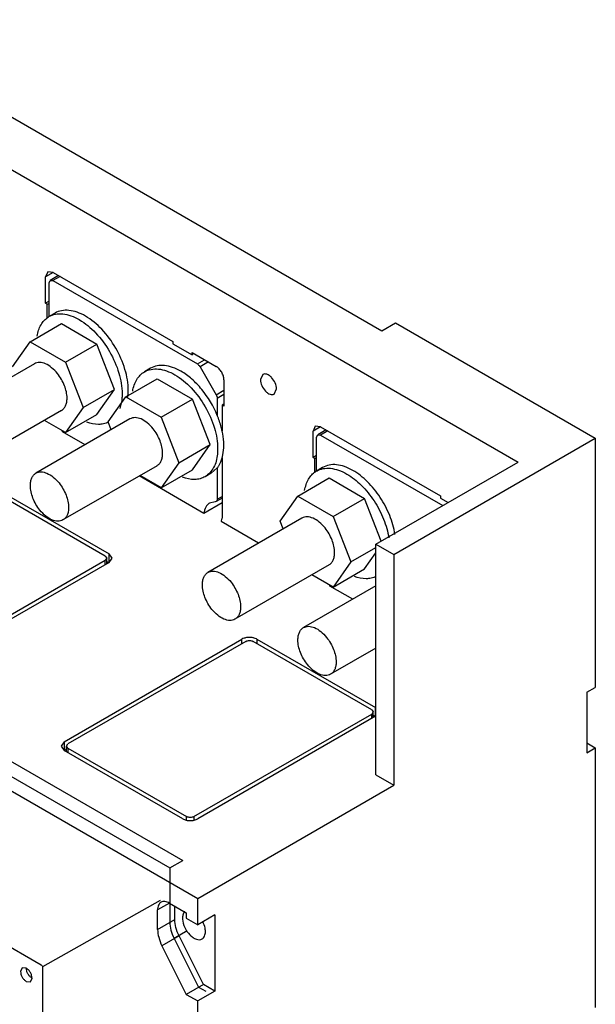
# Model space of a CAD drawing. Header units: millimetres. Extents: x 39 to 278, y 34 to 408.
# Tile 5 of 5: x 171 to 278, y 217 to 400. Entities that reach past the tile are written whole.
import ezdxf

# ---------------------------------------------------------------- set-up
doc = ezdxf.new("R2010")
doc.units = ezdxf.units.MM
doc.header["$LTSCALE"] = 28.735531
doc.layers.get('0').update_dxf_attribs({"linetype": 'CONTINUOUS'})

msp = doc.modelspace()

# ---------------------------------------------------------------- linework, layer by layer
at = {"color": 7, "linetype": 'Continuous'}
for p, q in [((121.73, 399.64), (263.57, 317.74)), ((154.68, 390.41), (238.4, 342.07)), ((176.56, 352.97), (176.14, 352.05)), ((177.56, 352.87), (176.14, 352.05)), ((176.14, 347.15), (176.14, 352.05)), ((177.56, 352.87), (176.56, 352.97)), ((178.57, 352.28), (177.02, 351.39)), ((178.86, 352.12), (177.52, 351.34)), ((177.56, 352.87), (199.72, 340.07)), ((176.81, 350.93), (177.02, 351.39)), ((176.81, 344.68), (176.81, 350.93)), ((177.02, 351.39), (177.52, 351.34)), ((177.52, 351.34), (204.24, 335.91)), ((176.81, 347.54), (176.14, 347.15)), ((176.49, 346.95), (176.14, 347.15)), ((176.81, 347.13), (176.49, 346.95)), ((176.49, 344.36), (176.49, 346.95)), ((177.93, 345.33), (176.79, 344.68)), ((173.34, 340.04), (179.13, 343.39)), ((179.13, 343.39), (185.67, 339.61)), ((238.4, 342.07), (240.88, 343.5)), ((240.88, 343.5), (277.86, 322.15)), ((170.07, 335.39), (173.34, 340.04)), ((173.34, 340.04), (179.87, 336.27)), ((179.87, 336.27), (185.67, 339.61)), ((188.93, 331.2), (185.67, 339.61)), ((199.72, 340.07), (199.72, 339.66)), ((199.72, 339.66), (203.26, 337.62)), ((203.26, 337.62), (203.26, 338.03)), ((203.26, 338.03), (207.75, 335.44)), ((203.61, 337.83), (203.26, 337.62)), ((174.1, 335.95), (156.71, 325.91)), ((179.87, 336.27), (183.14, 327.85)), ((204.24, 335.91), (205.58, 336.69)), ((206.3, 336.28), (204.74, 335.38)), ((204.74, 335.38), (207.72, 330.22)), ((195.6, 335.12), (194.47, 334.47)), ((216.35, 333.97), (215.92, 333.01)), ((191.01, 329.83), (196.81, 333.18)), ((196.81, 333.18), (203.35, 329.41)), ((209.16, 332.99), (209.16, 328.09)), ((183.14, 327.85), (188.93, 331.2)), ((185.67, 326.55), (188.93, 331.2)), ((207.72, 330.22), (209.16, 331.06)), ((209.16, 330.25), (207.93, 329.53)), ((218.45, 330.33), (218.89, 331.29)), ((187.75, 325.19), (191.01, 329.83)), ((191.01, 329.83), (197.55, 326.06)), ((197.55, 326.06), (203.35, 329.41)), ((206.61, 320.99), (203.35, 329.41)), ((207.93, 329.53), (207.93, 326.4)), ((209.16, 328.5), (208.81, 328.29)), ((208.81, 328.29), (208.81, 323.48)), ((209.16, 328.09), (208.81, 328.29)), ((179.1, 327.29), (161.71, 317.25)), ((183.14, 327.85), (179.87, 323.2)), ((179.87, 323.2), (185.67, 326.55)), ((191.78, 325.75), (174.38, 315.7)), ((179.87, 323.2), (175.94, 325.47)), ((188.31, 323.74), (187.75, 325.19)), ((197.55, 326.06), (200.81, 317.64)), ((226.05, 324.39), (225.64, 323.48)), ((227.05, 324.29), (226.05, 324.39)), ((55.83, 322.72), (204.32, 236.99)), ((183.48, 320.95), (179.27, 323.38)), ((227.05, 324.29), (225.64, 323.48)), ((225.64, 318.58), (225.64, 323.48)), ((226.31, 322.35), (226.52, 322.81)), ((228.07, 323.71), (226.52, 322.81)), ((226.52, 322.81), (227.02, 322.76)), ((228.36, 323.54), (227.02, 322.76)), ((227.02, 322.76), (249.64, 309.7)), ((227.05, 324.29), (249.22, 311.5)), ((67.91, 321.18), (201.55, 244.02)), ((200.81, 317.64), (206.61, 320.99)), ((203.35, 316.34), (206.61, 320.99)), ((226.31, 316.1), (226.31, 322.35)), ((240.59, 300.64), (277.86, 322.15)), ((277.86, 322.15), (277.86, 276.06)), ((65.51, 319.79), (199.15, 242.64)), ((226.31, 318.97), (225.64, 318.58)), ((200.81, 317.64), (197.55, 313)), ((208.81, 318.58), (208.81, 307.38)), ((225.99, 318.37), (225.64, 318.58)), ((226.31, 318.56), (225.99, 318.37)), ((225.99, 315.78), (225.99, 318.37)), ((237.27, 302.55), (263.57, 317.74)), ((196.78, 317.09), (179.38, 307.04)), ((197.55, 313), (203.35, 316.34)), ((206.81, 315.71), (205.68, 315.05)), ((206.81, 315.71), (207.93, 316.68)), ((207.93, 316.68), (207.93, 310.89)), ((227.42, 316.75), (226.29, 316.1)), ((205.47, 308.26), (193.48, 315.18)), ((197.55, 313), (193.62, 315.26)), ((222.83, 311.46), (228.63, 314.81)), ((228.63, 314.81), (235.17, 311.04)), ((187.21, 300.36), (165.28, 313.03)), ((165.99, 313.43), (187.92, 300.77)), ((208.81, 310.19), (205.47, 308.26)), ((207.52, 310.38), (206.49, 310.15)), ((207.72, 310.43), (207.52, 310.38)), ((208.81, 311.06), (207.72, 310.43)), ((207.93, 310.89), (208.81, 311.4)), ((219.57, 306.81), (222.83, 311.46)), ((222.83, 311.46), (229.37, 307.69)), ((229.37, 307.69), (235.17, 311.04)), ((238.24, 303.11), (235.17, 311.04)), ((249.22, 311.5), (249.22, 311.09)), ((249.22, 311.09), (250.63, 310.27)), ((223.6, 307.37), (206.2, 297.33)), ((215.58, 302.75), (208.67, 306.74)), ((220.13, 305.37), (219.57, 306.81)), ((229.37, 307.69), (232.63, 299.27)), ((237.27, 259.85), (237.27, 302.55)), ((237.27, 302.55), (240.59, 300.64)), ((43.31, 300.93), (175.38, 224.68)), ((187.92, 299.14), (187.92, 300.77)), ((188.49, 299.97), (187.92, 300.77)), ((232.63, 299.27), (237.27, 301.95)), ((235.17, 297.97), (237.27, 300.97)), ((154.32, 280.59), (187.21, 299.58)), ((187.92, 299.17), (155.03, 280.18)), ((187.21, 300.36), (187.5, 299.97)), ((187.5, 299.97), (187.21, 299.58)), ((187.21, 298.76), (187.21, 299.58)), ((187.5, 298.92), (187.5, 299.97)), ((187.5, 299.38), (187.92, 299.14)), ((187.92, 299.17), (188.49, 299.97)), ((232.63, 299.27), (229.37, 294.62)), ((240.59, 300.64), (240.59, 257.93)), ((228.6, 298.71), (211.2, 288.67)), ((229.37, 294.62), (235.17, 297.97)), ((229.37, 294.62), (225.44, 296.89)), ((237.27, 294.86), (223.88, 287.13)), ((232.98, 292.38), (228.77, 294.81)), ((179.61, 265.99), (212.5, 284.98)), ((213.21, 284.57), (180.31, 265.58)), ((212.5, 284.16), (212.5, 284.98)), ((236.5, 271.91), (214.57, 284.57)), ((215.27, 284.98), (215.27, 284.16)), ((215.27, 284.98), (237.21, 272.32)), ((237.27, 283.31), (228.88, 278.47)), ((276.3, 275.16), (277.86, 276.06)), ((276.3, 275.16), (276.3, 263.97)), ((236.5, 271.91), (236.78, 271.52)), ((237.21, 270.68), (237.21, 272.32)), ((203.61, 252.13), (236.5, 271.12)), ((237.21, 270.71), (204.31, 251.72)), ((236.78, 271.52), (236.5, 271.12)), ((236.5, 270.31), (236.5, 271.12)), ((236.78, 270.47), (236.78, 271.52)), ((236.78, 270.93), (237.21, 270.68)), ((179.61, 265.99), (179.03, 265.19)), ((179.03, 265.19), (179.61, 264.39)), ((179.61, 265.99), (179.61, 264.36)), ((179.61, 264.36), (180.03, 264.6)), ((201.54, 251.72), (179.61, 264.39)), ((180.03, 265.19), (180.31, 265.58)), ((180.03, 264.14), (180.03, 265.19)), ((180.31, 264.8), (180.03, 265.19)), ((180.31, 264.8), (180.31, 263.98)), ((180.31, 264.8), (202.25, 252.13)), ((276.3, 265.77), (277.86, 264.87)), ((276.3, 263.97), (277.86, 264.87)), ((277.86, 264.87), (277.86, 216.78)), ((237.27, 259.85), (240.59, 257.93)), ((204.32, 236.99), (240.59, 257.93)), ((202.25, 251.55), (202.25, 252.13)), ((203.61, 252.13), (203.61, 251.55)), ((199.15, 242.64), (201.55, 244.02)), ((199.15, 242.64), (199.15, 236.13)), ((204.32, 232.09), (204.32, 236.99)), ((197.34, 236.63), (175.61, 224.3)), ((199.09, 236.13), (196.89, 234.87)), ((199.09, 236.13), (202.19, 234.34)), ((199.15, 236.1), (199.15, 232.63)), ((200.08, 233.11), (200.08, 235.56)), ((196.89, 231.27), (196.89, 234.87)), ((202.19, 234.34), (202.19, 233.32)), ((202.19, 233.32), (204.32, 232.09)), ((207.5, 233.93), (204.32, 232.09)), ((207.5, 233.93), (207.5, 219.84)), ((196.89, 231.27), (200.08, 233.11)), ((200.87, 230.08), (197.69, 228.24)), ((202.35, 230.99), (199.94, 229.6)), ((205.38, 221.07), (200.87, 230.08)), ((197.69, 228.24), (202.2, 219.23)), ((199.94, 229.6), (204.45, 220.59)), ((175.61, 224.3), (175.61, 53.83)), ((171.85, 224.16), (171.54, 223.47)), ((172.6, 224.08), (171.85, 224.16)), ((172.6, 221.63), (173.35, 221.56)), ((173.35, 221.56), (173.66, 222.24)), ((205.38, 221.07), (202.2, 219.23)), ((204.45, 220.59), (205.8, 219.82)), ((207.5, 219.84), (205.38, 221.07)), ((202.2, 219.23), (204.32, 218.01)), ((207.5, 219.84), (204.32, 218.01)), ((204.32, 210.05), (204.32, 218.01))]:
    msp.add_line(p, q, dxfattribs=at)
for centre, radius, start, end in [((178.66, 341.45), 3.72, 120.0018, 123.047), ((173.74, 322.93), 5.55, 4.7475, 6.6202), ((228.15, 312.88), 3.72, 120.0018, 123.047), ((223.23, 294.35), 5.55, 4.7475, 6.6202), ((204.41, 233.32), 2.92, 180.0259, 182.9574), ((202.66, 233.77), 1.07, 134.3583, 136.3386), ((200.75, 230.43), 5.04, 22.6956, 26.0423)]:
    msp.add_arc(centre, radius, start, end, dxfattribs=at)
for points, knots in [([(174.6, 341.09), (174.72, 341.82), (175.05, 342.86), (175.87, 343.98), (176.36, 344.4), (176.63, 344.57)], [0, 0, 0, 0, 0.53298, 0.771828, 1, 1, 1, 1]), ([(176.79, 344.68), (177.16, 344.89), (178.01, 345.2), (179.42, 345.23), (180.93, 344.87), (181.91, 344.41), (182.4, 344.12)], [0, 0, 0, 0, 0.217784, 0.450912, 0.710298, 1, 1, 1, 1]), ([(183.53, 344.77), (183.04, 345.06), (182.06, 345.52), (180.56, 345.89), (179.14, 345.85), (178.29, 345.54), (177.93, 345.33)], [0, 0, 0, 0, 0.289711, 0.549068, 0.782177, 1, 1, 1, 1]), ([(191.46, 331.05), (191.46, 332.34), (190.97, 335.09), (189.27, 338.94), (186.79, 342.33), (184.66, 344.13), (183.53, 344.77)], [0, 0, 0, 0, 0.237241, 0.500001, 0.76276, 1, 1, 1, 1]), ([(182.4, 344.12), (183.52, 343.47), (185.65, 341.68), (188.14, 338.28), (189.84, 334.43), (190.33, 331.69), (190.33, 330.39)], [0, 0, 0, 0, 0.23724, 0.499999, 0.762759, 1, 1, 1, 1]), ([(178.37, 334.14), (178.05, 334.53), (177.37, 335.23), (176.24, 335.96), (175.25, 336.23), (174.54, 336.15), (174.24, 336.03), (174.1, 335.95)], [0, 0, 0, 0, 0.307426, 0.578284, 0.804822, 0.90481, 1, 1, 1, 1]), ([(201.21, 334.57), (200.72, 334.85), (199.74, 335.32), (198.23, 335.68), (196.82, 335.65), (195.97, 335.34), (195.6, 335.12)], [0, 0, 0, 0, 0.289702, 0.549088, 0.782216, 1, 1, 1, 1]), ([(204.24, 335.91), (204.29, 335.88), (204.49, 335.74), (204.65, 335.54), (204.74, 335.38)], [0, 0, 0, 0, 0.22909, 1, 1, 1, 1]), ([(209.16, 332.99), (209.16, 333.22), (209.08, 333.71), (208.77, 334.4), (208.33, 335), (207.95, 335.32), (207.75, 335.44)], [0, 0, 0, 0, 0.237244, 0.500001, 0.762757, 1, 1, 1, 1]), ([(180.14, 329.58), (180.14, 330.37), (179.75, 332.02), (178.91, 333.46), (178.37, 334.14)], [0, 0, 0, 0, 0.477227, 1, 1, 1, 1]), ([(192.28, 330.89), (192.4, 331.64), (192.76, 332.74), (193.65, 333.89), (194.19, 334.31), (194.47, 334.47)], [0, 0, 0, 0, 0.533398, 0.771667, 1, 1, 1, 1]), ([(194.47, 334.47), (194.84, 334.68), (195.69, 334.99), (197.1, 335.03), (198.61, 334.67), (199.58, 334.2), (200.08, 333.92)], [0, 0, 0, 0, 0.217784, 0.450912, 0.710298, 1, 1, 1, 1]), ([(200.08, 333.92), (201.2, 333.27), (203.33, 331.47), (205.82, 328.08), (207.52, 324.23), (208, 321.49), (208, 320.19)], [0, 0, 0, 0, 0.23724, 0.499999, 0.762759, 1, 1, 1, 1]), ([(207.93, 326.4), (207.21, 328.12), (205.77, 330.54), (203.3, 333.14), (201.91, 334.16), (201.21, 334.57)], [0, 0, 0, 0, 0.522521, 0.771861, 1, 1, 1, 1]), ([(218.89, 331.29), (218.89, 331.67), (218.68, 332.45), (218.15, 333.27), (217.58, 333.78), (217.14, 334.01), (216.72, 334.1), (216.46, 334.03), (216.35, 333.97)], [0, 0, 0, 0, 0.269934, 0.561324, 0.695468, 0.813138, 0.912851, 1, 1, 1, 1]), ([(215.92, 333.01), (215.92, 332.63), (216.12, 331.86), (216.66, 331.03), (217.22, 330.53), (217.66, 330.29), (218.08, 330.21), (218.35, 330.27), (218.45, 330.33)], [0, 0, 0, 0, 0.269934, 0.561324, 0.695468, 0.813138, 0.912851, 1, 1, 1, 1]), ([(190.33, 330.39), (190.33, 330.15), (190.29, 329.23), (190.12, 328.3), (189.9, 327.67)], [0, 0, 0, 0, 0.267446, 1, 1, 1, 1]), ([(191.37, 329.75), (191.38, 329.85), (191.44, 330.28), (191.46, 330.72), (191.46, 331.05)], [0, 0, 0, 0, 0.24299, 1, 1, 1, 1]), ([(207.72, 330.22), (207.75, 330.17), (207.86, 329.95), (207.93, 329.71), (207.93, 329.53)], [0, 0, 0, 0, 0.267169, 1, 1, 1, 1]), ([(179.1, 327.29), (179.27, 327.39), (179.57, 327.65), (179.9, 328.18), (180.1, 328.85), (180.14, 329.33), (180.14, 329.58)], [0, 0, 0, 0, 0.217749, 0.450875, 0.710402, 1, 1, 1, 1]), ([(208.84, 323.47), (208.79, 323.71), (208.55, 324.71), (208.22, 325.68), (207.93, 326.4)], [0, 0, 0, 0, 0.243114, 1, 1, 1, 1]), ([(187.77, 325.14), (187.5, 325), (186.89, 324.8), (185.53, 324.66), (184.48, 324.9), (183.81, 325.15)], [0, 0, 0, 0, 0.228182, 0.467225, 1, 1, 1, 1]), ([(196.05, 323.93), (195.73, 324.33), (195.05, 325.03), (193.92, 325.76), (192.93, 326.02), (192.22, 325.95), (191.92, 325.82), (191.78, 325.75)], [0, 0, 0, 0, 0.307426, 0.578284, 0.804822, 0.90481, 1, 1, 1, 1]), ([(197.81, 319.37), (197.81, 320.16), (197.43, 321.81), (196.59, 323.26), (196.05, 323.93)], [0, 0, 0, 0, 0.477227, 1, 1, 1, 1]), ([(209.13, 320.84), (209.13, 321.05), (209.11, 321.93), (208.98, 322.81), (208.84, 323.47)], [0, 0, 0, 0, 0.238966, 1, 1, 1, 1]), ([(208.84, 318.55), (208.89, 318.72), (209.07, 319.47), (209.13, 320.25), (209.13, 320.84)], [0, 0, 0, 0, 0.236145, 1, 1, 1, 1]), ([(196.78, 317.09), (196.94, 317.18), (197.25, 317.44), (197.58, 317.98), (197.78, 318.64), (197.81, 319.12), (197.81, 319.37)], [0, 0, 0, 0, 0.217749, 0.450875, 0.710402, 1, 1, 1, 1]), ([(208, 320.19), (208, 319.86), (207.95, 318.68), (207.66, 317.5), (207.26, 316.74)], [0, 0, 0, 0, 0.274092, 1, 1, 1, 1]), ([(207.93, 316.68), (208.03, 316.81), (208.43, 317.38), (208.7, 318.03), (208.84, 318.55)], [0, 0, 0, 0, 0.236819, 1, 1, 1, 1]), ([(233.03, 316.2), (232.54, 316.48), (231.56, 316.95), (230.05, 317.31), (228.64, 317.28), (227.79, 316.97), (227.42, 316.75)], [0, 0, 0, 0, 0.289711, 0.549068, 0.782177, 1, 1, 1, 1]), ([(173.35, 313.41), (173.35, 313.67), (173.39, 314.15), (173.58, 314.81), (173.91, 315.35), (174.22, 315.61), (174.38, 315.7)], [0, 0, 0, 0, 0.289598, 0.549125, 0.782251, 1, 1, 1, 1]), ([(174.38, 315.7), (174.52, 315.78), (174.83, 315.9), (175.53, 315.98), (176.52, 315.72), (177.66, 314.98), (178.33, 314.29), (178.65, 313.89)], [0, 0, 0, 0, 0.09519, 0.195178, 0.421716, 0.692574, 1, 1, 1, 1]), ([(207.26, 316.74), (207.07, 316.39), (206.62, 315.74), (206.01, 315.24), (205.68, 315.05)], [0, 0, 0, 0, 0.513696, 1, 1, 1, 1]), ([(224.09, 312.51), (224.22, 313.24), (224.55, 314.28), (225.36, 315.4), (225.86, 315.83), (226.12, 316)], [0, 0, 0, 0, 0.533009, 0.771848, 1, 1, 1, 1]), ([(226.29, 316.1), (226.66, 316.31), (227.51, 316.62), (228.92, 316.66), (230.43, 316.29), (231.4, 315.83), (231.9, 315.54)], [0, 0, 0, 0, 0.217784, 0.450912, 0.710298, 1, 1, 1, 1]), ([(231.9, 315.54), (232.87, 314.98), (234.74, 313.48), (237.04, 310.62), (238.78, 307.3), (239.48, 304.9), (239.67, 303.71)], [0, 0, 0, 0, 0.232208, 0.488929, 0.751569, 1, 1, 1, 1]), ([(240.8, 304.36), (240.61, 305.55), (239.91, 307.95), (238.17, 311.27), (235.87, 314.13), (234, 315.64), (233.03, 316.2)], [0, 0, 0, 0, 0.248431, 0.511071, 0.767792, 1, 1, 1, 1]), ([(178.65, 313.89), (179.19, 313.21), (180.03, 311.77), (180.42, 310.12), (180.42, 309.33)], [0, 0, 0, 0, 0.522773, 1, 1, 1, 1]), ([(205.68, 315.05), (205.4, 314.89), (204.77, 314.63), (203.33, 314.44), (202.21, 314.68), (201.49, 314.94)], [0, 0, 0, 0, 0.228379, 0.466671, 1, 1, 1, 1]), ([(175.12, 308.86), (174.58, 309.53), (173.74, 310.98), (173.35, 312.63), (173.35, 313.41)], [0, 0, 0, 0, 0.522773, 1, 1, 1, 1]), ([(206.49, 310.15), (206.34, 310.07), (206.07, 309.85), (205.64, 309.24), (205.51, 308.66), (205.47, 308.26)], [0, 0, 0, 0, 0.223963, 0.460236, 1, 1, 1, 1]), ([(207.93, 310.89), (207.93, 310.79), (207.9, 310.61), (207.79, 310.47), (207.72, 310.43)], [0, 0, 0, 0, 0.550769, 1, 1, 1, 1]), ([(179.38, 307.04), (179.25, 306.96), (178.94, 306.84), (178.24, 306.77), (177.25, 307.03), (176.11, 307.76), (175.44, 308.46), (175.12, 308.86)], [0, 0, 0, 0, 0.09519, 0.195178, 0.421716, 0.692574, 1, 1, 1, 1]), ([(180.42, 309.33), (180.42, 309.08), (180.38, 308.6), (180.19, 307.93), (179.86, 307.4), (179.55, 307.14), (179.38, 307.04)], [0, 0, 0, 0, 0.289598, 0.549125, 0.782251, 1, 1, 1, 1]), ([(208.67, 306.74), (208.69, 306.78), (208.78, 306.98), (208.81, 307.21), (208.81, 307.38)], [0, 0, 0, 0, 0.22722, 1, 1, 1, 1]), ([(227.87, 305.56), (227.55, 305.96), (226.87, 306.65), (225.74, 307.39), (224.75, 307.65), (224.04, 307.58), (223.74, 307.45), (223.6, 307.37)], [0, 0, 0, 0, 0.307426, 0.578284, 0.804822, 0.90481, 1, 1, 1, 1]), ([(229.63, 301), (229.63, 301.79), (229.25, 303.44), (228.41, 304.89), (227.87, 305.56)], [0, 0, 0, 0, 0.477227, 1, 1, 1, 1]), ([(228.6, 298.71), (228.76, 298.81), (229.07, 299.07), (229.4, 299.61), (229.6, 300.27), (229.63, 300.75), (229.63, 301)], [0, 0, 0, 0, 0.217749, 0.450875, 0.710402, 1, 1, 1, 1]), ([(205.17, 295.04), (205.17, 295.3), (205.21, 295.78), (205.4, 296.44), (205.73, 296.98), (206.04, 297.24), (206.2, 297.33)], [0, 0, 0, 0, 0.289598, 0.549125, 0.782251, 1, 1, 1, 1]), ([(206.2, 297.33), (206.34, 297.41), (206.65, 297.53), (207.35, 297.61), (208.34, 297.34), (209.48, 296.61), (210.15, 295.91), (210.47, 295.52)], [0, 0, 0, 0, 0.09519, 0.195178, 0.421716, 0.692574, 1, 1, 1, 1]), ([(210.47, 295.52), (211.01, 294.84), (211.85, 293.4), (212.24, 291.75), (212.24, 290.96)], [0, 0, 0, 0, 0.522773, 1, 1, 1, 1]), ([(237.29, 296.57), (237.01, 296.43), (236.41, 296.22), (235.04, 296.09), (233.99, 296.32), (233.31, 296.57)], [0, 0, 0, 0, 0.228204, 0.467185, 1, 1, 1, 1]), ([(206.94, 290.49), (206.4, 291.16), (205.56, 292.61), (205.17, 294.26), (205.17, 295.04)], [0, 0, 0, 0, 0.522773, 1, 1, 1, 1]), ([(211.2, 288.67), (211.07, 288.59), (210.76, 288.47), (210.06, 288.4), (209.07, 288.66), (207.93, 289.39), (207.26, 290.09), (206.94, 290.49)], [0, 0, 0, 0, 0.09519, 0.195178, 0.421716, 0.692574, 1, 1, 1, 1]), ([(212.24, 290.96), (212.24, 290.71), (212.2, 290.23), (212.01, 289.56), (211.68, 289.03), (211.37, 288.77), (211.2, 288.67)], [0, 0, 0, 0, 0.289598, 0.549125, 0.782251, 1, 1, 1, 1]), ([(222.85, 284.84), (222.85, 285.09), (222.88, 285.57), (223.08, 286.23), (223.41, 286.77), (223.72, 287.03), (223.88, 287.13)], [0, 0, 0, 0, 0.289598, 0.549125, 0.782251, 1, 1, 1, 1]), ([(223.88, 287.13), (224.02, 287.2), (224.32, 287.33), (225.03, 287.4), (226.02, 287.14), (227.15, 286.41), (227.83, 285.71), (228.15, 285.31)], [0, 0, 0, 0, 0.09519, 0.195178, 0.421716, 0.692574, 1, 1, 1, 1]), ([(213.01, 285.19), (212.97, 285.18), (212.79, 285.12), (212.62, 285.05), (212.5, 284.98)], [0, 0, 0, 0, 0.262819, 1, 1, 1, 1]), ([(213.89, 285.31), (213.81, 285.31), (213.52, 285.3), (213.22, 285.25), (213.01, 285.19)], [0, 0, 0, 0, 0.255645, 1, 1, 1, 1]), ([(213.21, 284.57), (213.41, 284.69), (213.89, 284.78), (214.36, 284.69), (214.57, 284.57)], [0, 0, 0, 0, 0.499999, 1, 1, 1, 1]), ([(214.76, 285.19), (214.69, 285.21), (214.41, 285.28), (214.11, 285.31), (213.89, 285.31)], [0, 0, 0, 0, 0.242874, 1, 1, 1, 1]), ([(215.27, 284.98), (215.23, 285), (215.07, 285.09), (214.9, 285.15), (214.76, 285.19)], [0, 0, 0, 0, 0.236595, 1, 1, 1, 1]), ([(224.61, 280.28), (224.07, 280.95), (223.23, 282.4), (222.85, 284.05), (222.85, 284.84)], [0, 0, 0, 0, 0.522773, 1, 1, 1, 1]), ([(228.15, 285.31), (228.69, 284.64), (229.53, 283.19), (229.92, 281.54), (229.92, 280.75)], [0, 0, 0, 0, 0.522773, 1, 1, 1, 1]), ([(229.92, 280.75), (229.92, 280.5), (229.88, 280.02), (229.68, 279.36), (229.35, 278.82), (229.05, 278.56), (228.88, 278.47)], [0, 0, 0, 0, 0.289598, 0.549125, 0.782251, 1, 1, 1, 1]), ([(228.88, 278.47), (228.74, 278.39), (228.44, 278.26), (227.73, 278.19), (226.74, 278.45), (225.61, 279.19), (224.93, 279.88), (224.61, 280.28)], [0, 0, 0, 0, 0.09519, 0.195178, 0.421716, 0.692574, 1, 1, 1, 1]), ([(201.54, 251.72), (201.74, 251.61), (202.19, 251.44), (202.93, 251.36), (203.66, 251.44), (204.12, 251.61), (204.31, 251.72)], [0, 0, 0, 0, 0.237224, 0.500001, 0.762777, 1, 1, 1, 1]), ([(203.61, 252.13), (203.4, 252.02), (202.93, 251.92), (202.45, 252.02), (202.25, 252.13)], [0, 0, 0, 0, 0.499999, 1, 1, 1, 1]), ([(197.54, 236.29), (197.43, 236.23), (197.24, 236.07), (196.96, 235.6), (196.89, 235.16), (196.89, 234.87)], [0, 0, 0, 0, 0.218405, 0.452249, 1, 1, 1, 1]), ([(199.09, 236.13), (198.83, 236.28), (198.42, 236.44), (197.87, 236.43), (197.64, 236.35), (197.54, 236.29)], [0, 0, 0, 0, 0.54775, 0.781594, 1, 1, 1, 1]), ([(201.62, 234.07), (201.6, 234.04), (201.55, 233.89), (201.52, 233.73), (201.51, 233.61)], [0, 0, 0, 0, 0.238634, 1, 1, 1, 1]), ([(201.88, 234.51), (201.86, 234.48), (201.74, 234.35), (201.66, 234.19), (201.62, 234.07)], [0, 0, 0, 0, 0.238919, 1, 1, 1, 1]), ([(199.15, 232.63), (199.15, 232.13), (199.31, 231.08), (199.7, 230.09), (199.94, 229.6)], [0, 0, 0, 0, 0.474909, 1, 1, 1, 1]), ([(200.87, 230.08), (200.62, 230.57), (200.24, 231.56), (200.08, 232.61), (200.08, 233.11)], [0, 0, 0, 0, 0.525091, 1, 1, 1, 1]), ([(201.5, 233.17), (201.52, 232.64), (201.84, 231.56), (202.61, 230.42), (203.41, 229.74), (204.01, 229.42), (204.6, 229.31), (204.97, 229.41), (205.11, 229.49)], [0, 0, 0, 0, 0.274346, 0.564831, 0.697579, 0.814007, 0.913013, 1, 1, 1, 1]), ([(205.73, 230.87), (205.73, 230.99), (205.7, 231.5), (205.56, 232.01), (205.4, 232.37)], [0, 0, 0, 0, 0.231256, 1, 1, 1, 1]), ([(196.89, 231.27), (196.89, 230.78), (197.06, 229.72), (197.44, 228.74), (197.69, 228.24)], [0, 0, 0, 0, 0.474909, 1, 1, 1, 1]), ([(205.11, 229.49), (205.21, 229.55), (205.4, 229.71), (205.67, 230.16), (205.73, 230.58), (205.73, 230.87)], [0, 0, 0, 0, 0.218348, 0.452248, 1, 1, 1, 1]), ([(175.38, 224.68), (175.45, 224.64), (175.56, 224.52), (175.61, 224.37), (175.61, 224.3)], [0, 0, 0, 0, 0.499997, 1, 1, 1, 1]), ([(171.54, 223.47), (171.54, 223.3), (171.6, 222.93), (171.83, 222.41), (172.16, 221.96), (172.45, 221.72), (172.6, 221.63)], [0, 0, 0, 0, 0.237244, 0.500001, 0.762757, 1, 1, 1, 1]), ([(173.66, 222.24), (173.66, 222.42), (173.59, 222.78), (173.37, 223.3), (173.03, 223.75), (172.75, 223.99), (172.6, 224.08)], [0, 0, 0, 0, 0.237244, 0.500001, 0.762757, 1, 1, 1, 1]), ([(173.66, 222.24), (173.51, 222.33), (173.22, 222.57), (172.89, 223.03), (172.66, 223.54), (172.6, 223.91), (172.6, 224.08)], [0, 0, 0, 0, 0.237243, 0.499999, 0.762756, 1, 1, 1, 1])]:
    msp.add_open_spline(points, degree=3, knots=knots, dxfattribs=at)
msp.add_open_spline([(201.51, 233.61), (201.5, 233.51), (201.49, 233.41), (201.49, 233.32)], degree=3, dxfattribs=at)

doc.saveas('drawing.dxf')
